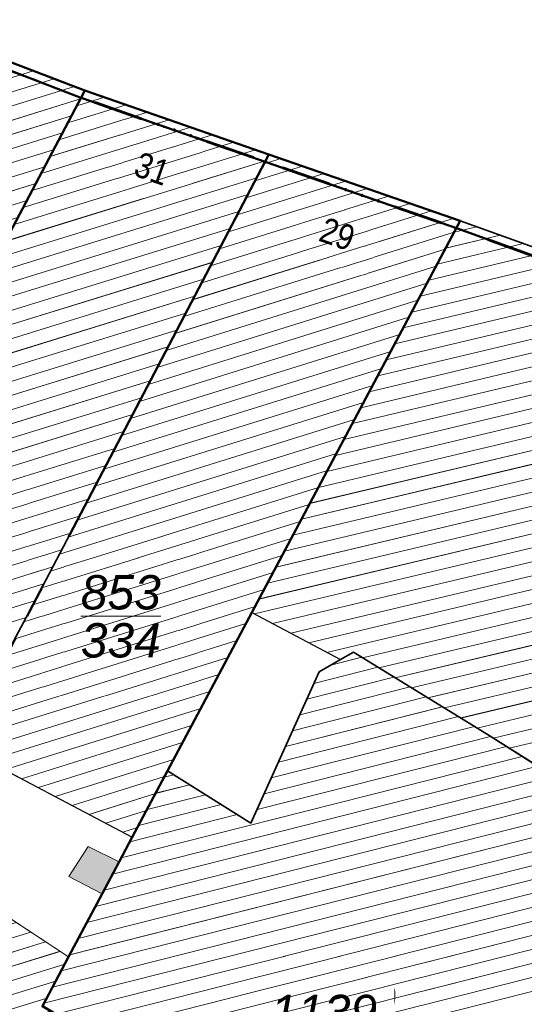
# Model space of a CAD drawing. Header units: millimetres. Extents: x 32365810 to 32368499, y 5620272 to 5622478.
# Tile 87 of 249: x 32366515 to 32366529, y 5620742 to 5620769. Entities that reach past the tile are written whole.
import ezdxf

# ---------------------------------------------------------------- set-up
doc = ezdxf.new("R2010")
doc.units = ezdxf.units.MM
for name, pattern in [('1600.1047', [0]), ('1600.1330', [0]), ('1600.2013', [0, 0]), ('1600.2028', [0]), ('1600.2505', [0])]:
    doc.linetypes.add(name, pattern=pattern)
doc.layers.get('0').update_dxf_attribs({"color": 1, "linetype": 'CONTINUOUS'})
doc.layers.add('_K_Flurstücke_Grenzpunkte', color=251, linetype='CONTINUOUS', lineweight=50)
for name, color, linetype in [('_K_Gebäude', 251, 'CONTINUOUS'), ('_K_Lagebezeichnungen', 251, 'CONTINUOUS'), ('_K_Siedlungsflächen - Bauwerke u. Einrichtungen', 251, 'CONTINUOUS'), ('Ebene 32', 7, 'CONTINUOUS')]:
    doc.layers.add(name, color=color, linetype=linetype)
for name, color, linetype, transparency in [('Flurstücke_Grenzpunkte', 11, 'CONTINUOUS', 0.75), ('Gebäude', 31, 'CONTINUOUS', 0.75), ('Lagebezeichnungen', 12, 'CONTINUOUS', 0.75), ('Siedlungsflächen - Bauwerke u. Einrichtungen', 51, 'CONTINUOUS', 0.75)]:
    doc.layers.add(name, color=color, linetype=linetype, transparency=transparency)
doc.styles.add('Flurstücksnummer - K 10 700', font='ariali.ttf')
doc.styles.add('Hausnummern NRW', font='arial.ttf', dxfattribs={"width": 0.85})

# ---------------------------------------------------------------- blocks, each defined once
blk = doc.blocks.new('O3540')
at = {"layer": 'Siedlungsflächen - Bauwerke u. Einrichtungen', "color": 253, "linetype": '1600.1330', "lineweight": 18, "true_color": 0x999999}
for p, q in [((32366016.612, 5622104.214), (32366016.075, 5622103.377)), ((32366017.469, 5622103.785), (32366016.612, 5622104.214)), ((32366016.995, 5622102.895), (32366017.469, 5622103.785)), ((32366016.075, 5622103.377), (32366016.995, 5622102.895))]:
    blk.add_line(p, q, dxfattribs=at)
blk = doc.blocks.new('Flurgrenze_ Begleitsignatur')
at = {"color": 0, "lineweight": -2}
for p, q in [((-0.29, 0), (-0.12, 0)), ((0.12, 0), (0.29, 0))]:
    blk.add_line(p, q, dxfattribs=at)
for p in [(-0.06, 0), (0, 0), (0.06, 0)]:
    blk.add_point(p, dxfattribs=at)
blk = doc.blocks.new('O225')
at = {"layer": 'Flurstücke_Grenzpunkte', "color": 251, "linetype": '1600.2013', "lineweight": 50, "true_color": 0x566563}
blk.add_line((32366021.543147, 5622123.161466), (32366026.841147, 5622121.320466), dxfattribs=at)
at = {"layer": 'Flurstücke_Grenzpunkte', "color": 251, "lineweight": 50, "true_color": 0x566563, "xscale": 5, "yscale": 5, "zscale": 5, "rotation": 340.838191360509}
blk.add_blockref('Flurgrenze_ Begleitsignatur', (32366024.192147, 5622122.240966), dxfattribs=at)
blk = doc.blocks.new('O319')
at = {"layer": 'Flurstücke_Grenzpunkte', "color": 251, "linetype": '1600.2013', "lineweight": 50, "true_color": 0x566563}
blk.add_line((32366016.446152, 5622124.932464), (32366021.543152, 5622123.161464), dxfattribs=at)
at = {"layer": 'Flurstücke_Grenzpunkte', "color": 251, "lineweight": 50, "true_color": 0x566563, "xscale": 5, "yscale": 5, "zscale": 5, "rotation": 340.83974201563}
blk.add_blockref('Flurgrenze_ Begleitsignatur', (32366018.994652, 5622124.046964), dxfattribs=at)
blk = doc.blocks.new('O321')
at = {"layer": 'Flurstücke_Grenzpunkte', "color": 251, "linetype": '1600.2013', "lineweight": 50, "true_color": 0x566563}
blk.add_line((32366026.838761, 5622121.32131), (32366032.880761, 5622119.14531), dxfattribs=at)
at = {"layer": 'Flurstücke_Grenzpunkte', "color": 251, "lineweight": 50, "true_color": 0x566563, "xscale": 5, "yscale": 5, "zscale": 5, "rotation": 340.193736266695}
blk.add_blockref('Flurgrenze_ Begleitsignatur', (32366029.859761, 5622120.23331), dxfattribs=at)
blk = doc.blocks.new('O371')
at = {"layer": 'Flurstücke_Grenzpunkte', "color": 251, "linetype": '1600.2013', "lineweight": 50, "true_color": 0x566563}
blk.add_line((32366011.302792, 5622126.894782), (32366016.439792, 5622124.934782), dxfattribs=at)
at = {"layer": 'Flurstücke_Grenzpunkte', "color": 251, "lineweight": 50, "true_color": 0x566563, "xscale": 5, "yscale": 5, "zscale": 5, "rotation": 339.115864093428}
blk.add_blockref('Flurgrenze_ Begleitsignatur', (32366013.871292, 5622125.914782), dxfattribs=at)
blk = doc.blocks.new('O824')
at = {"layer": 'Flurstücke_Grenzpunkte', "color": 7, "linetype": '1600.2028', "lineweight": 35}
for p, q in [((32366016.52, 5622125.145), (32366011.383, 5622127.105)), ((32366004.632, 5622102.612), (32366016.52, 5622125.145))]:
    blk.add_line(p, q, dxfattribs=at)
blk = doc.blocks.new('O840')
at = {"layer": 'Flurstücke_Grenzpunkte', "color": 7, "linetype": '1600.2028', "lineweight": 35}
for p, q in [((32366021.617, 5622123.374), (32366013.031, 5622107.002)), ((32366026.915, 5622121.533), (32366021.617, 5622123.374)), ((32366021.143, 5622110.689), (32366026.915, 5622121.533)), ((32366018.81, 5622106.305), (32366021.143, 5622110.689)), ((32366017.832, 5622104.467), (32366018.81, 5622106.305)), ((32366017.469, 5622103.785), (32366017.832, 5622104.467)), ((32366016.995, 5622102.895), (32366017.469, 5622103.785)), ((32366016.069, 5622101.156), (32366016.995, 5622102.895)), ((32366015.342, 5622099.788), (32366016.069, 5622101.156))]:
    blk.add_line(p, q, dxfattribs=at)
at = {"layer": 'Flurstücke_Grenzpunkte', "color": 7, "lineweight": 18, "insert": (32366017.514, 5622110.584), "char_height": 0.95, "attachment_point": 5, "line_spacing_factor": 0.69, "style": 'Flurstücksnummer - K 10 700', "bg_fill": 2}
blk.add_mtext('\\S853/334;', dxfattribs=at)
blk = doc.blocks.new('O1105')
at = {"layer": 'Flurstücke_Grenzpunkte', "color": 7, "linetype": '1600.2028', "lineweight": 35}
for p, q in [((32366021.143, 5622110.689), (32366026.915, 5622121.533)), ((32366032.957, 5622119.357), (32366026.915, 5622121.533)), ((32366018.81, 5622106.305), (32366021.143, 5622110.689)), ((32366023.006, 5622109.045), (32366023.596, 5622109.384)), ((32366023.596, 5622109.384), (32366023.955, 5622109.59)), ((32366023.955, 5622109.59), (32366027.644, 5622107.331)), ((32366021.118, 5622104.853), (32366023.006, 5622109.045)), ((32366027.644, 5622107.331), (32366036.555, 5622101.691)), ((32366018.81, 5622106.305), (32366021.118, 5622104.853))]:
    blk.add_line(p, q, dxfattribs=at)
blk = doc.blocks.new('O1150')
at = {"layer": 'Flurstücke_Grenzpunkte', "color": 7, "linetype": '1600.2028', "lineweight": 35}
for p, q in [((32366023.006, 5622109.045), (32366023.596, 5622109.384)), ((32366023.596, 5622109.384), (32366023.955, 5622109.59)), ((32366023.955, 5622109.59), (32366027.644, 5622107.331)), ((32366021.118, 5622104.853), (32366023.006, 5622109.045)), ((32366027.644, 5622107.331), (32366036.555, 5622101.691)), ((32366017.832, 5622104.467), (32366018.81, 5622106.305)), ((32366018.81, 5622106.305), (32366021.118, 5622104.853)), ((32366017.469, 5622103.785), (32366017.832, 5622104.467)), ((32366016.995, 5622102.895), (32366017.469, 5622103.785)), ((32366016.069, 5622101.156), (32366016.995, 5622102.895)), ((32366015.342, 5622099.788), (32366016.069, 5622101.156))]:
    blk.add_line(p, q, dxfattribs=at)
at = {"layer": 'Flurstücke_Grenzpunkte', "color": 7, "lineweight": 18, "insert": (32366023.138, 5622098.963), "char_height": 0.95, "attachment_point": 5, "line_spacing_factor": 0.69, "style": 'Flurstücksnummer - K 10 700', "bg_fill": 2}
blk.add_mtext('\\S1139/341;', dxfattribs=at)
blk = doc.blocks.new('O1767')
at = {"layer": 'Flurstücke_Grenzpunkte', "color": 7, "linetype": '1600.2028', "lineweight": 35}
for p, q in [((32366004.632, 5622102.612), (32366016.52, 5622125.145)), ((32366021.617, 5622123.374), (32366016.52, 5622125.145)), ((32366021.617, 5622123.374), (32366013.031, 5622107.002))]:
    blk.add_line(p, q, dxfattribs=at)
at = {"layer": 'Flurstücke_Grenzpunkte', "color": 7, "lineweight": 18, "insert": (32366012.775, 5622112.176), "char_height": 0.95, "attachment_point": 5, "line_spacing_factor": 0.69, "style": 'Flurstücksnummer - K 10 700', "bg_fill": 2}
blk.add_mtext('\\S852/331;', dxfattribs=at)
blk = doc.blocks.new('O1938')
at = {"layer": 'Flurstücke_Grenzpunkte', "color": 7, "linetype": '1600.2028', "lineweight": 35}
for p, q in [((32366016.52, 5622125.145), (32366011.383, 5622127.105)), ((32366021.617, 5622123.374), (32366016.52, 5622125.145)), ((32366026.915, 5622121.533), (32366021.617, 5622123.374)), ((32366032.957, 5622119.357), (32366026.915, 5622121.533))]:
    blk.add_line(p, q, dxfattribs=at)
blk = doc.blocks.new('O2021')
at = {"layer": 'Gebäude', "color": 7, "linetype": '1600.2505', "lineweight": 18}
for p, q in [((32366011.419, 5622104.198), (32366009.097, 5622100.157)), ((32366016.069, 5622101.156), (32366011.419, 5622104.198)), ((32366015.342, 5622099.788), (32366016.069, 5622101.156)), ((32366009.097, 5622100.157), (32366014.638, 5622097.232)), ((32366016.05, 5622099.373), (32366015.342, 5622099.788)), ((32366014.813, 5622097.127), (32366016.05, 5622099.373)), ((32366014.638, 5622097.232), (32366014.813, 5622097.127))]:
    blk.add_line(p, q, dxfattribs=at)
at = {"layer": 'Ebene 32', "color": 7, "lineweight": 18, "insert": (32366012.66, 5622100.455), "char_height": 0.7, "attachment_point": 8, "line_spacing_factor": 0.69, "style": 'Hausnummern NRW', "bg_fill": 2}
blk.add_mtext('(1)', dxfattribs=at)
blk = doc.blocks.new('O2323')
at = {"layer": 'Gebäude', "color": 7, "linetype": '1600.2505', "lineweight": 18}
for p, q in [((32366011.383, 5622127.105), (32366005.975, 5622116.505)), ((32366016.52, 5622125.145), (32366011.383, 5622127.105)), ((32366004.632, 5622102.612), (32366016.52, 5622125.145)), ((32366005.975, 5622116.505), (32366007.992, 5622115.475)), ((32366007.992, 5622115.475), (32366007.089, 5622113.442)), ((32366007.089, 5622113.442), (32366004.057, 5622106.605)), ((32366004.057, 5622106.605), (32366002.754, 5622103.667)), ((32366002.754, 5622103.667), (32366003.295, 5622103.363)), ((32366003.295, 5622103.363), (32366004.632, 5622102.612))]:
    blk.add_line(p, q, dxfattribs=at)
at = {"layer": 'Lagebezeichnungen', "color": 7, "lineweight": 18, "insert": (32366013.037, 5622124.554), "char_height": 0.7, "attachment_point": 8, "rotation": 339.189, "line_spacing_factor": 0.69, "style": 'Hausnummern NRW', "bg_fill": 2}
blk.add_mtext('33', dxfattribs=at)
blk = doc.blocks.new('O2594')
at = {"layer": 'Gebäude', "color": 7, "linetype": '1600.2505', "lineweight": 18}
for p, q in [((32366023.596, 5622109.384), (32366023.006, 5622109.045)), ((32366023.955, 5622109.59), (32366023.596, 5622109.384)), ((32366027.644, 5622107.331), (32366023.955, 5622109.59)), ((32366023.006, 5622109.045), (32366021.118, 5622104.853)), ((32366036.555, 5622101.691), (32366027.644, 5622107.331)), ((32366018.81, 5622106.305), (32366017.832, 5622104.467)), ((32366021.118, 5622104.853), (32366018.81, 5622106.305)), ((32366017.832, 5622104.467), (32366017.469, 5622103.785)), ((32366017.469, 5622103.785), (32366016.995, 5622102.895)), ((32366016.995, 5622102.895), (32366016.069, 5622101.156)), ((32366015.342, 5622099.788), (32366016.069, 5622101.156))]:
    blk.add_line(p, q, dxfattribs=at)
blk = doc.blocks.new('O2880')
at = {"layer": 'Gebäude', "color": 7, "linetype": '1600.2505', "lineweight": 18}
for p, q in [((32366026.915, 5622121.533), (32366021.143, 5622110.689)), ((32366032.957, 5622119.357), (32366026.915, 5622121.533)), ((32366021.143, 5622110.689), (32366023.596, 5622109.384)), ((32366023.955, 5622109.59), (32366023.596, 5622109.384)), ((32366027.644, 5622107.331), (32366023.955, 5622109.59)), ((32366036.555, 5622101.691), (32366027.644, 5622107.331))]:
    blk.add_line(p, q, dxfattribs=at)
blk = doc.blocks.new('O3156')
at = {"layer": 'Gebäude', "color": 7, "linetype": '1600.2505', "lineweight": 18}
for p, q in [((32366021.617, 5622123.374), (32366013.031, 5622107.002)), ((32366026.915, 5622121.533), (32366021.617, 5622123.374)), ((32366026.915, 5622121.533), (32366021.143, 5622110.689)), ((32366018.81, 5622106.305), (32366021.143, 5622110.689)), ((32366013.031, 5622107.002), (32366017.832, 5622104.467)), ((32366018.81, 5622106.305), (32366017.832, 5622104.467))]:
    blk.add_line(p, q, dxfattribs=at)
at = {"layer": 'Lagebezeichnungen', "color": 7, "lineweight": 18, "insert": (32366023.392, 5622120.832), "char_height": 0.7, "attachment_point": 8, "rotation": 340.531, "line_spacing_factor": 0.69, "style": 'Hausnummern NRW', "bg_fill": 2}
blk.add_mtext('29', dxfattribs=at)
blk = doc.blocks.new('O3198')
at = {"layer": 'Gebäude', "color": 7, "linetype": '1600.2505', "lineweight": 18}
for p, q in [((32366004.632, 5622102.612), (32366016.52, 5622125.145)), ((32366021.617, 5622123.374), (32366016.52, 5622125.145)), ((32366021.617, 5622123.374), (32366013.031, 5622107.002))]:
    blk.add_line(p, q, dxfattribs=at)
at = {"layer": 'Lagebezeichnungen', "color": 7, "lineweight": 18, "insert": (32366018.263, 5622122.641), "char_height": 0.7, "attachment_point": 8, "rotation": 340.531, "line_spacing_factor": 0.69, "style": 'Hausnummern NRW', "bg_fill": 2}
blk.add_mtext('31', dxfattribs=at)
blk = doc.blocks.new('*X1034')
at = {"color": 253, "linetype": '1600.1047', "lineweight": 18, "true_color": 0xb2b2b2}
for p, q in [((32366011.18762, 5622103.795327), (32366011.76283, 5622103.973068)), ((32366010.913399, 5622103.318097), (32366012.170322, 5622103.70649)), ((32366010.639177, 5622102.840867), (32366012.577814, 5622103.439911)), ((32366010.364956, 5622102.363637), (32366012.985307, 5622103.173332)), ((32366010.090735, 5622101.886407), (32366013.392799, 5622102.906754)), ((32366009.816514, 5622101.409177), (32366013.800291, 5622102.640175)), ((32366009.542292, 5622100.931947), (32366014.207783, 5622102.373596)), ((32366009.268071, 5622100.454717), (32366014.615275, 5622102.107017)), ((32366009.273415, 5622100.063873), (32366015.022767, 5622101.840439)), ((32366009.74241, 5622099.816299), (32366015.430259, 5622101.57386)), ((32366010.211405, 5622099.568725), (32366015.837752, 5622101.307281)), ((32366010.680399, 5622099.32115), (32366015.96106, 5622100.952889)), ((32366011.149394, 5622099.073576), (32366015.711493, 5622100.483277)), ((32366011.618388, 5622098.826002), (32366015.461926, 5622100.013665)), ((32366012.087383, 5622098.578427), (32366015.569766, 5622099.654493)), ((32366012.556378, 5622098.330853), (32366016.008229, 5622099.397485)), ((32366013.025372, 5622098.083279), (32366015.814314, 5622098.94507)), ((32366013.494367, 5622097.835705), (32366015.553811, 5622098.472078)), ((32366013.963361, 5622097.58813), (32366015.293308, 5622097.999087)), ((32366014.432356, 5622097.340556), (32366015.032805, 5622097.526096))]:
    blk.add_line(p, q, dxfattribs=at)
blk = doc.blocks.new('*X1134')
at = {"color": 253, "linetype": '1600.1047', "lineweight": 18, "true_color": 0xb2b2b2}
for p, q in [((32366011.689789, 5622126.987946), (32366011.254619, 5622126.853365)), ((32366012.82621, 5622126.55435), (32366010.779063, 5622125.921247)), ((32366012.257999, 5622126.771148), (32366011.016841, 5622126.387306)), ((32366013.39442, 5622126.337551), (32366010.541285, 5622125.455188)), ((32366013.962631, 5622126.120753), (32366010.303507, 5622124.989129)), ((32366014.530841, 5622125.903955), (32366010.065729, 5622124.52307)), ((32366015.667262, 5622125.470358), (32366009.590173, 5622123.590952)), ((32366015.099052, 5622125.687157), (32366009.827951, 5622124.057011)), ((32366016.235473, 5622125.25356), (32366009.352395, 5622123.124893)), ((32366016.396451, 5622124.910821), (32366009.114617, 5622122.658834)), ((32366016.148987, 5622124.441766), (32366008.876839, 5622122.192775)), ((32366015.901522, 5622123.972712), (32366008.639061, 5622121.726716)), ((32366015.654057, 5622123.503657), (32366008.401283, 5622121.260658)), ((32366015.406593, 5622123.034603), (32366008.163505, 5622120.794599)), ((32366015.159128, 5622122.565548), (32366007.925727, 5622120.32854)), ((32366014.911663, 5622122.096493), (32366007.687949, 5622119.862481)), ((32366014.664199, 5622121.627439), (32366007.450171, 5622119.396422)), ((32366014.416734, 5622121.158384), (32366007.212393, 5622118.930363)), ((32366014.169269, 5622120.689329), (32366006.974615, 5622118.464304)), ((32366013.921805, 5622120.220275), (32366006.736837, 5622117.998245)), ((32366013.67434, 5622119.75122), (32366006.499059, 5622117.532186)), ((32366013.426875, 5622119.282165), (32366006.261281, 5622117.066127)), ((32366013.179411, 5622118.813111), (32366006.023503, 5622116.600068)), ((32366012.931946, 5622118.344056), (32366006.35608, 5622116.310398)), ((32366012.684481, 5622117.875001), (32366006.834814, 5622116.065928)), ((32366012.437017, 5622117.405947), (32366007.313547, 5622115.821458)), ((32366012.189552, 5622116.936892), (32366007.792281, 5622115.576988)), ((32366011.942087, 5622116.467837), (32366007.874206, 5622115.209801)), ((32366011.694623, 5622115.998783), (32366007.672096, 5622114.754773)), ((32366011.447158, 5622115.529728), (32366007.469985, 5622114.299744)), ((32366011.199693, 5622115.060673), (32366007.267875, 5622113.844716)), ((32366010.952228, 5622114.591619), (32366007.065807, 5622113.389701)), ((32366010.704764, 5622114.122564), (32366006.864066, 5622112.934787)), ((32366010.457299, 5622113.65351), (32366006.662326, 5622112.479873)), ((32366010.209834, 5622113.184455), (32366006.460586, 5622112.024959)), ((32366009.96237, 5622112.7154), (32366006.258845, 5622111.570045)), ((32366009.714905, 5622112.246346), (32366006.057105, 5622111.115131)), ((32366009.46744, 5622111.777291), (32366005.855365, 5622110.660217)), ((32366009.219976, 5622111.308236), (32366005.653624, 5622110.205303)), ((32366008.972511, 5622110.839182), (32366005.451884, 5622109.750389)), ((32366008.725046, 5622110.370127), (32366005.250143, 5622109.295475)), ((32366008.477582, 5622109.901072), (32366005.048403, 5622108.840562)), ((32366008.230117, 5622109.432018), (32366004.846663, 5622108.385648)), ((32366007.982652, 5622108.962963), (32366004.644922, 5622107.930734)), ((32366007.735188, 5622108.493908), (32366004.443182, 5622107.47582)), ((32366007.487723, 5622108.024854), (32366004.241442, 5622107.020906)), ((32366007.240258, 5622107.555799), (32366004.0397, 5622106.565992)), ((32366006.992794, 5622107.086744), (32366003.837944, 5622106.111073)), ((32366006.745329, 5622106.61769), (32366003.636188, 5622105.656154)), ((32366006.497864, 5622106.148635), (32366003.434432, 5622105.201235)), ((32366006.2504, 5622105.67958), (32366003.232676, 5622104.746317)), ((32366006.002935, 5622105.210526), (32366003.03092, 5622104.291398)), ((32366005.75547, 5622104.741471), (32366002.829164, 5622103.836479)), ((32366005.508005, 5622104.272417), (32366003.036707, 5622103.508141)), ((32366005.260541, 5622103.803362), (32366003.487319, 5622103.254974)), ((32366005.013076, 5622103.334307), (32366003.937994, 5622103.001827)), ((32366004.765611, 5622102.865253), (32366004.38867, 5622102.748679))]:
    blk.add_line(p, q, dxfattribs=at)
blk = doc.blocks.new('*X1210')
at = {"color": 253, "linetype": '1600.1047', "lineweight": 18, "true_color": 0xb2b2b2}
for p, q in [((32366024.185214, 5622109.449026), (32366023.333782, 5622109.233336)), ((32366024.632079, 5622109.175383), (32366022.862866, 5622108.727194)), ((32366025.078944, 5622108.901741), (32366022.6662, 5622108.290528)), ((32366025.525809, 5622108.628098), (32366022.469533, 5622107.853861)), ((32366025.972674, 5622108.354455), (32366022.272866, 5622107.417195)), ((32366026.419539, 5622108.080812), (32366022.0762, 5622106.980528)), ((32366026.866404, 5622107.80717), (32366021.879533, 5622106.543862)), ((32366027.313269, 5622107.533527), (32366021.682866, 5622106.107195)), ((32366027.757439, 5622107.259202), (32366021.4862, 5622105.670529)), ((32366028.193935, 5622106.982932), (32366021.289533, 5622105.233862)), ((32366028.630431, 5622106.706663), (32366017.526936, 5622103.89385)), ((32366029.066927, 5622106.430393), (32366017.288817, 5622103.446682)), ((32366029.503423, 5622106.154124), (32366017.050657, 5622102.999504)), ((32366018.982122, 5622106.196715), (32366018.716589, 5622106.129449)), ((32366029.939919, 5622105.877854), (32366016.812535, 5622102.552336)), ((32366019.420502, 5622105.920923), (32366018.478679, 5622105.682334)), ((32366030.376415, 5622105.601585), (32366016.574424, 5622102.10517)), ((32366019.858882, 5622105.645131), (32366018.24077, 5622105.23522)), ((32366030.812911, 5622105.325315), (32366016.336312, 5622101.658005)), ((32366020.297263, 5622105.369339), (32366018.00286, 5622104.788105)), ((32366031.249407, 5622105.049046), (32366016.098201, 5622101.210839)), ((32366020.735643, 5622105.093547), (32366017.764927, 5622104.340985)), ((32366031.685903, 5622104.772776), (32366015.860569, 5622100.763795)), ((32366032.122399, 5622104.496507), (32366015.623004, 5622100.316768)), ((32366032.558895, 5622104.220237), (32366015.38544, 5622099.869741)), ((32366032.995391, 5622103.943968), (32366015.718552, 5622099.567281)), ((32366033.431887, 5622103.667698), (32366015.98049, 5622099.246791)), ((32366033.868383, 5622103.391429), (32366015.732886, 5622098.797221)), ((32366034.304879, 5622103.115159), (32366015.485282, 5622098.347651)), ((32366034.741375, 5622102.83889), (32366015.237678, 5622097.89808)), ((32366035.177871, 5622102.56262), (32366014.990074, 5622097.44851)), ((32366035.614367, 5622102.286351), (32366014.463355, 5622096.928232)), ((32366036.050863, 5622102.010081), (32366014.20303, 5622096.475439))]:
    blk.add_line(p, q, dxfattribs=at)
blk = doc.blocks.new('*X1294')
at = {"color": 253, "linetype": '1600.1047', "lineweight": 18, "true_color": 0xb2b2b2}
for p, q in [((32366027.375268, 5622121.367236), (32366026.747118, 5622121.217596)), ((32366028.019508, 5622121.135216), (32366026.512132, 5622120.776123)), ((32366028.663748, 5622120.903196), (32366026.277147, 5622120.334649)), ((32366029.307989, 5622120.671176), (32366026.042161, 5622119.893176)), ((32366029.952229, 5622120.439155), (32366025.807176, 5622119.451703)), ((32366031.240709, 5622119.975115), (32366025.337205, 5622118.568756)), ((32366030.596469, 5622120.207135), (32366025.57219, 5622119.01023)), ((32366031.884949, 5622119.743094), (32366025.102219, 5622118.127283)), ((32366032.529189, 5622119.511074), (32366024.867233, 5622117.68581)), ((32366033.17314, 5622119.278985), (32366024.632248, 5622117.244337)), ((32366033.813803, 5622119.046113), (32366024.397262, 5622116.802864)), ((32366034.336851, 5622118.785221), (32366024.162277, 5622116.36139)), ((32366034.859898, 5622118.52433), (32366023.927291, 5622115.919917)), ((32366035.382946, 5622118.263439), (32366023.692306, 5622115.478444)), ((32366035.905994, 5622118.002547), (32366023.45732, 5622115.036971)), ((32366036.429041, 5622117.741656), (32366023.222334, 5622114.595497)), ((32366036.952089, 5622117.480765), (32366022.987349, 5622114.154024)), ((32366037.405122, 5622117.203194), (32366022.752363, 5622113.712551)), ((32366037.827875, 5622116.91841), (32366022.517378, 5622113.271078)), ((32366038.250629, 5622116.633627), (32366022.282392, 5622112.829605)), ((32366038.673382, 5622116.348843), (32366022.047407, 5622112.388131)), ((32366039.096136, 5622116.064059), (32366021.812421, 5622111.946658)), ((32366039.518889, 5622115.779275), (32366021.577436, 5622111.505185)), ((32366039.941643, 5622115.494492), (32366021.34245, 5622111.063712)), ((32366040.364396, 5622115.209708), (32366021.218687, 5622110.648734)), ((32366040.78715, 5622114.924924), (32366021.719182, 5622110.38247)), ((32366041.209904, 5622114.64014), (32366022.219676, 5622110.116206)), ((32366041.632657, 5622114.355356), (32366022.720171, 5622109.849942)), ((32366042.055411, 5622114.070573), (32366023.220666, 5622109.583679)), ((32366042.478164, 5622113.785789), (32366024.209976, 5622109.433862)), ((32366042.900918, 5622113.501005), (32366024.663186, 5622109.156334)), ((32366043.323671, 5622113.216221), (32366025.116397, 5622108.878806)), ((32366043.425681, 5622112.855028), (32366025.569607, 5622108.601278)), ((32366043.145024, 5622112.402675), (32366026.022817, 5622108.323749)), ((32366042.867133, 5622111.950981), (32366026.476027, 5622108.046221)), ((32366042.589242, 5622111.499287), (32366026.929237, 5622107.768693)), ((32366042.311351, 5622111.047592), (32366027.382447, 5622107.491165)), ((32366042.03346, 5622110.595898), (32366027.831133, 5622107.212558)), ((32366041.75557, 5622110.144204), (32366028.273645, 5622106.932482))]:
    blk.add_line(p, q, dxfattribs=at)
blk = doc.blocks.new('*X1377')
at = {"color": 253, "linetype": '1600.1047', "lineweight": 18, "true_color": 0xb2b2b2}
for p, q in [((32366021.952075, 5622123.257565), (32366021.478451, 5622123.10981)), ((32366022.547754, 5622123.050573), (32366021.232144, 5622122.640147)), ((32366023.143434, 5622122.84358), (32366020.985837, 5622122.170483)), ((32366024.334794, 5622122.429595), (32366020.493224, 5622121.231155)), ((32366023.739114, 5622122.636587), (32366020.73953, 5622121.700819)), ((32366024.930473, 5622122.222602), (32366020.246917, 5622120.761492)), ((32366025.526153, 5622122.01561), (32366020.00061, 5622120.291828)), ((32366026.717512, 5622121.601625), (32366019.507997, 5622119.3525)), ((32366026.121833, 5622121.808617), (32366019.754304, 5622119.822164)), ((32366026.747399, 5622121.218124), (32366019.26169, 5622118.882837)), ((32366026.496675, 5622120.747082), (32366019.015384, 5622118.413173)), ((32366026.245951, 5622120.27604), (32366018.769077, 5622117.943509)), ((32366025.995226, 5622119.804998), (32366018.52277, 5622117.473845)), ((32366025.744502, 5622119.333956), (32366018.276464, 5622117.004181)), ((32366025.493778, 5622118.862915), (32366018.030157, 5622116.534518)), ((32366025.243054, 5622118.391873), (32366017.78385, 5622116.064854)), ((32366024.992329, 5622117.920831), (32366017.537544, 5622115.59519)), ((32366024.741605, 5622117.449789), (32366017.291237, 5622115.125526)), ((32366024.490881, 5622116.978747), (32366017.04493, 5622114.655863)), ((32366024.240157, 5622116.507705), (32366016.798624, 5622114.186199)), ((32366023.989432, 5622116.036663), (32366016.552317, 5622113.716535)), ((32366023.738708, 5622115.565621), (32366016.30601, 5622113.246871)), ((32366023.487984, 5622115.094579), (32366016.059703, 5622112.777208)), ((32366023.23726, 5622114.623538), (32366015.813397, 5622112.307544)), ((32366022.986535, 5622114.152496), (32366015.56709, 5622111.83788)), ((32366022.735811, 5622113.681454), (32366015.320783, 5622111.368216)), ((32366022.485087, 5622113.210412), (32366015.074477, 5622110.898553)), ((32366022.234363, 5622112.73937), (32366014.82817, 5622110.428889)), ((32366021.983638, 5622112.268328), (32366014.581863, 5622109.959225)), ((32366021.732914, 5622111.797286), (32366014.335557, 5622109.489561)), ((32366021.48219, 5622111.326244), (32366014.08925, 5622109.019898)), ((32366021.231466, 5622110.855202), (32366013.842943, 5622108.550234)), ((32366020.980783, 5622110.384173), (32366013.596637, 5622108.08057)), ((32366020.730123, 5622109.913152), (32366013.35033, 5622107.610906)), ((32366020.479462, 5622109.44213), (32366013.104023, 5622107.141242)), ((32366020.228802, 5622108.971108), (32366013.360011, 5622106.828277)), ((32366019.978142, 5622108.500086), (32366013.827669, 5622106.581347)), ((32366019.727482, 5622108.029064), (32366014.295328, 5622106.334416)), ((32366019.476822, 5622107.558042), (32366014.762986, 5622106.087485)), ((32366019.226162, 5622107.08702), (32366015.230645, 5622105.840554)), ((32366018.975502, 5622106.615998), (32366015.698304, 5622105.593624)), ((32366018.724853, 5622106.14498), (32366016.165962, 5622105.346693)), ((32366018.474228, 5622105.673969), (32366016.633621, 5622105.099762)), ((32366018.223603, 5622105.202958), (32366017.10128, 5622104.852831)), ((32366017.972978, 5622104.731947), (32366017.568938, 5622104.6059))]:
    blk.add_line(p, q, dxfattribs=at)
blk = doc.blocks.new('*X1389')
at = {"color": 253, "linetype": '1600.1047', "lineweight": 18, "true_color": 0xb2b2b2}
for p, q in [((32366017.061357, 5622124.9569), (32366016.295864, 5622124.720163)), ((32366017.65906, 5622124.749223), (32366016.048399, 5622124.251109)), ((32366018.854466, 5622124.333868), (32366015.55347, 5622123.312999)), ((32366018.256763, 5622124.541546), (32366015.800934, 5622123.782054)), ((32366019.452168, 5622124.126191), (32366015.306005, 5622122.843945)), ((32366020.049871, 5622123.918513), (32366015.05854, 5622122.37489)), ((32366020.647574, 5622123.710836), (32366014.811076, 5622121.905835)), ((32366021.245277, 5622123.503159), (32366014.563611, 5622121.436781)), ((32366021.524105, 5622123.196866), (32366014.316146, 5622120.967726)), ((32366021.278404, 5622122.728357), (32366014.068682, 5622120.498671)), ((32366021.032703, 5622122.259847), (32366013.821217, 5622120.029617)), ((32366020.787001, 5622121.791338), (32366013.573752, 5622119.560562)), ((32366020.5413, 5622121.322829), (32366013.326288, 5622119.091507)), ((32366020.295599, 5622120.854319), (32366013.078823, 5622118.622453)), ((32366020.049898, 5622120.38581), (32366012.831358, 5622118.153398)), ((32366019.804197, 5622119.917301), (32366012.583894, 5622117.684344)), ((32366019.558495, 5622119.448792), (32366012.336429, 5622117.215289)), ((32366019.312794, 5622118.980282), (32366012.088964, 5622116.746234)), ((32366019.067093, 5622118.511773), (32366011.8415, 5622116.27718)), ((32366018.821392, 5622118.043264), (32366011.594035, 5622115.808125)), ((32366018.57569, 5622117.574754), (32366011.34657, 5622115.33907)), ((32366018.329989, 5622117.106245), (32366011.099106, 5622114.870016)), ((32366018.084288, 5622116.637736), (32366010.851641, 5622114.400961)), ((32366017.838587, 5622116.169227), (32366010.604176, 5622113.931906)), ((32366017.592885, 5622115.700717), (32366010.356711, 5622113.462852)), ((32366017.347184, 5622115.232208), (32366010.109247, 5622112.993797)), ((32366017.101483, 5622114.763699), (32366009.861782, 5622112.524742)), ((32366016.855782, 5622114.295189), (32366009.614317, 5622112.055688)), ((32366016.61008, 5622113.82668), (32366009.366853, 5622111.586633)), ((32366016.364379, 5622113.358171), (32366009.119388, 5622111.117578)), ((32366016.118678, 5622112.889662), (32366008.871923, 5622110.648524)), ((32366015.872977, 5622112.421152), (32366008.624459, 5622110.179469)), ((32366015.627275, 5622111.952643), (32366008.376994, 5622109.710414)), ((32366015.381574, 5622111.484134), (32366008.129529, 5622109.24136)), ((32366015.135873, 5622111.015624), (32366007.882065, 5622108.772305)), ((32366014.890172, 5622110.547115), (32366007.6346, 5622108.303251))]:
    blk.add_line(p, q, dxfattribs=at)

msp = doc.modelspace()

# ---------------------------------------------------------------- hatches: boundary and pattern name
at = {"layer": '_K_Siedlungsflächen - Bauwerke u. Einrichtungen'}
msp.add_hatch(color=256, dxfattribs=at).paths.add_polyline_path([(32366516.82, 5620745.149), (32366515.9, 5620745.631), (32366516.437, 5620746.468), (32366517.294, 5620746.039)], flags=0)
at = {"layer": 'Siedlungsflächen - Bauwerke u. Einrichtungen', "true_color": 0xffffff}
msp.add_hatch(color=7, dxfattribs=at).paths.add_polyline_path([(32366516.82, 5620745.149), (32366515.9, 5620745.631), (32366516.437, 5620746.468), (32366517.294, 5620746.039)], flags=0)

# ---------------------------------------------------------------- linework, layer by layer
at = {"layer": '_K_Flurstücke_Grenzpunkte', "linetype": '1600.2028', "lineweight": 35}
for p, q in [((32366516.345, 5620767.399), (32366511.208, 5620769.359)), ((32366521.442, 5620765.628), (32366516.345, 5620767.399)), ((32366526.74, 5620763.787), (32366521.442, 5620765.628)), ((32366520.968, 5620752.943), (32366526.74, 5620763.787)), ((32366532.782, 5620761.611), (32366526.74, 5620763.787)), ((32366532.782, 5620761.611), (32366526.74, 5620763.787)), ((32366518.635, 5620748.559), (32366520.968, 5620752.943)), ((32366523.421, 5620751.638), (32366523.78, 5620751.844)), ((32366523.421, 5620751.638), (32366523.78, 5620751.844)), ((32366523.78, 5620751.844), (32366527.469, 5620749.585)), ((32366523.78, 5620751.844), (32366527.469, 5620749.585)), ((32366522.831, 5620751.299), (32366523.421, 5620751.638)), ((32366522.831, 5620751.299), (32366523.421, 5620751.638)), ((32366520.943, 5620747.107), (32366522.831, 5620751.299)), ((32366520.943, 5620747.107), (32366522.831, 5620751.299)), ((32366527.469, 5620749.585), (32366536.38, 5620743.945)), ((32366527.469, 5620749.585), (32366536.38, 5620743.945)), ((32366517.657, 5620746.721), (32366518.635, 5620748.559)), ((32366518.635, 5620748.559), (32366520.943, 5620747.107)), ((32366518.635, 5620748.559), (32366520.943, 5620747.107)), ((32366517.294, 5620746.039), (32366517.657, 5620746.721)), ((32366516.82, 5620745.149), (32366517.294, 5620746.039)), ((32366515.894, 5620743.41), (32366516.82, 5620745.149)), ((32366515.167, 5620742.042), (32366515.894, 5620743.41))]:
    msp.add_line(p, q, dxfattribs=at)
at = {"layer": '_K_Flurstücke_Grenzpunkte', "linetype": '1600.2028'}
for points in [[(32366503.391, 5620753.686), (32366502.751, 5620752.177), (32366501.892, 5620750.151), (32366500.515, 5620746.903), (32366502.41, 5620746.016), (32366502.579, 5620745.921), (32366503.12, 5620745.617), (32366504.457, 5620744.866), (32366516.345, 5620767.399), (32366511.208, 5620769.359), (32366505.8, 5620758.759), (32366504.79, 5620756.779), (32366503.252, 5620753.764)], [(32366508.922, 5620742.411), (32366514.463, 5620739.486), (32366514.638, 5620739.381), (32366515.875, 5620741.627), (32366515.167, 5620742.042), (32366515.894, 5620743.41), (32366516.82, 5620745.149), (32366517.294, 5620746.039), (32366517.657, 5620746.721), (32366518.635, 5620748.559), (32366520.968, 5620752.943), (32366526.74, 5620763.787), (32366521.442, 5620765.628), (32366512.856, 5620749.256), (32366511.244, 5620746.452)]]:
    msp.add_lwpolyline(points, close=True, dxfattribs=at)
at = {"layer": '_K_Gebäude', "linetype": '1600.2505', "lineweight": -2}
for p, q in [((32366516.345, 5620767.399), (32366511.208, 5620769.359)), ((32366504.457, 5620744.866), (32366516.345, 5620767.399)), ((32366504.457, 5620744.866), (32366516.345, 5620767.399))]:
    msp.add_line(p, q, dxfattribs=at)
at = {"layer": '_K_Gebäude', "linetype": '1600.1047', "lineweight": 18}
for p, q in [((32366514.924, 5620767.941), (32366509.653, 5620766.311)), ((32366515.493, 5620767.724), (32366509.416, 5620765.845)), ((32366516.061, 5620767.507), (32366509.178, 5620765.379)), ((32366516.222, 5620767.164), (32366508.94, 5620764.912)), ((32366516.887, 5620767.211), (32366516.121, 5620766.974)), ((32366517.484, 5620767.003), (32366515.874, 5620766.505)), ((32366515.974, 5620766.695), (32366508.702, 5620764.446)), ((32366518.68, 5620766.588), (32366515.379, 5620765.567)), ((32366518.082, 5620766.795), (32366515.626, 5620766.036)), ((32366519.278, 5620766.38), (32366515.131, 5620765.098)), ((32366515.727, 5620766.226), (32366508.464, 5620763.98)), ((32366519.875, 5620766.172), (32366514.884, 5620764.629)), ((32366515.479, 5620765.757), (32366508.227, 5620763.514)), ((32366521.071, 5620765.757), (32366514.389, 5620763.69)), ((32366520.473, 5620765.964), (32366514.637, 5620764.159)), ((32366521.778, 5620765.511), (32366521.304, 5620765.363)), ((32366515.232, 5620765.288), (32366507.989, 5620763.048)), ((32366521.35, 5620765.451), (32366514.142, 5620763.221)), ((32366522.373, 5620765.304), (32366521.058, 5620764.894)), ((32366521.104, 5620764.982), (32366513.894, 5620762.752)), ((32366522.969, 5620765.097), (32366520.811, 5620764.424)), ((32366514.985, 5620764.819), (32366507.751, 5620762.582)), ((32366524.16, 5620764.683), (32366520.319, 5620763.485)), ((32366523.565, 5620764.89), (32366520.565, 5620763.954)), ((32366520.858, 5620764.514), (32366513.647, 5620762.283)), ((32366524.756, 5620764.476), (32366520.072, 5620763.015)), ((32366514.737, 5620764.35), (32366507.513, 5620762.116)), ((32366525.352, 5620764.269), (32366519.826, 5620762.545)), ((32366520.612, 5620764.045), (32366513.399, 5620761.814)), ((32366526.543, 5620763.855), (32366519.333, 5620761.606)), ((32366525.947, 5620764.062), (32366519.58, 5620762.076)), ((32366520.367, 5620763.576), (32366513.152, 5620761.345)), ((32366527.201, 5620763.621), (32366526.573, 5620763.471)), ((32366526.573, 5620763.472), (32366519.087, 5620761.136)), ((32366527.845, 5620763.389), (32366526.338, 5620763.03)), ((32366520.121, 5620763.108), (32366512.904, 5620760.876)), ((32366528.489, 5620763.157), (32366526.103, 5620762.588)), ((32366526.322, 5620763.001), (32366518.841, 5620760.667)), ((32366529.133, 5620762.925), (32366525.868, 5620762.147)), ((32366519.875, 5620762.639), (32366512.657, 5620760.407)), ((32366526.071, 5620762.53), (32366518.595, 5620760.197)), ((32366529.778, 5620762.693), (32366525.633, 5620761.705)), ((32366531.066, 5620762.229), (32366525.163, 5620760.822)), ((32366530.422, 5620762.461), (32366525.398, 5620761.264)), ((32366519.63, 5620762.171), (32366512.409, 5620759.938)), ((32366525.821, 5620762.059), (32366518.348, 5620759.728)), ((32366531.71, 5620761.997), (32366524.928, 5620760.381)), ((32366519.384, 5620761.702), (32366512.162, 5620759.469)), ((32366532.355, 5620761.765), (32366524.693, 5620759.939)), ((32366525.57, 5620761.588), (32366518.102, 5620759.258)), ((32366532.999, 5620761.533), (32366524.458, 5620759.498)), ((32366519.138, 5620761.234), (32366511.914, 5620759)), ((32366525.319, 5620761.117), (32366517.856, 5620758.788)), ((32366533.639, 5620761.3), (32366524.223, 5620759.057)), ((32366534.162, 5620761.039), (32366523.988, 5620758.615)), ((32366518.893, 5620760.765), (32366511.667, 5620758.531)), ((32366525.068, 5620760.646), (32366517.609, 5620758.319)), ((32366534.685, 5620760.778), (32366523.753, 5620758.174)), ((32366518.647, 5620760.297), (32366511.419, 5620758.062)), ((32366535.208, 5620760.517), (32366523.518, 5620757.732)), ((32366524.818, 5620760.174), (32366517.363, 5620757.849)), ((32366535.731, 5620760.256), (32366523.283, 5620757.291)), ((32366518.401, 5620759.828), (32366511.172, 5620757.593)), ((32366536.254, 5620759.995), (32366523.048, 5620756.849)), ((32366524.567, 5620759.703), (32366517.117, 5620757.379)), ((32366536.778, 5620759.734), (32366522.813, 5620756.408)), ((32366518.155, 5620759.36), (32366510.925, 5620757.124)), ((32366524.316, 5620759.232), (32366516.87, 5620756.91)), ((32366537.231, 5620759.457), (32366522.578, 5620755.966)), ((32366537.653, 5620759.172), (32366522.343, 5620755.525)), ((32366517.91, 5620758.891), (32366510.677, 5620756.655)), ((32366524.066, 5620758.761), (32366516.624, 5620756.44)), ((32366538.076, 5620758.887), (32366522.108, 5620755.083)), ((32366517.664, 5620758.423), (32366510.43, 5620756.186)), ((32366538.499, 5620758.603), (32366521.873, 5620754.642)), ((32366523.815, 5620758.29), (32366516.378, 5620755.97)), ((32366538.922, 5620758.318), (32366521.638, 5620754.2)), ((32366517.418, 5620757.954), (32366510.182, 5620755.717)), ((32366539.344, 5620758.033), (32366521.403, 5620753.759)), ((32366523.564, 5620757.819), (32366516.131, 5620755.501)), ((32366539.767, 5620757.748), (32366521.168, 5620753.317)), ((32366517.173, 5620757.486), (32366509.935, 5620755.247)), ((32366523.313, 5620757.348), (32366515.885, 5620755.031)), ((32366540.19, 5620757.463), (32366521.044, 5620752.902)), ((32366516.927, 5620757.017), (32366509.687, 5620754.778)), ((32366540.613, 5620757.179), (32366521.545, 5620752.636)), ((32366523.063, 5620756.877), (32366515.639, 5620754.561)), ((32366541.035, 5620756.894), (32366522.045, 5620752.37)), ((32366516.681, 5620756.549), (32366509.44, 5620754.309)), ((32366541.458, 5620756.609), (32366522.546, 5620752.104)), ((32366522.812, 5620756.406), (32366515.393, 5620754.092)), ((32366541.881, 5620756.324), (32366523.046, 5620751.837)), ((32366516.436, 5620756.08), (32366509.192, 5620753.84)), ((32366522.561, 5620755.935), (32366515.146, 5620753.622)), ((32366542.304, 5620756.039), (32366524.035, 5620751.688)), ((32366542.726, 5620755.755), (32366524.489, 5620751.41)), ((32366516.19, 5620755.612), (32366508.945, 5620753.371)), ((32366522.311, 5620755.464), (32366514.9, 5620753.152)), ((32366543.149, 5620755.47), (32366524.942, 5620751.132)), ((32366515.944, 5620755.143), (32366508.697, 5620752.902)), ((32366543.251, 5620755.109), (32366525.395, 5620750.855)), ((32366522.06, 5620754.993), (32366514.654, 5620752.683)), ((32366515.698, 5620754.675), (32366508.45, 5620752.433)), ((32366542.97, 5620754.656), (32366525.848, 5620750.577)), ((32366521.809, 5620754.522), (32366514.407, 5620752.213)), ((32366515.453, 5620754.206), (32366508.202, 5620751.964)), ((32366521.558, 5620754.051), (32366514.161, 5620751.743)), ((32366542.693, 5620754.205), (32366526.301, 5620750.3)), ((32366542.415, 5620753.753), (32366526.755, 5620750.022)), ((32366515.207, 5620753.738), (32366507.955, 5620751.495)), ((32366521.308, 5620753.58), (32366513.915, 5620751.274)), ((32366514.961, 5620753.269), (32366507.707, 5620751.026)), ((32366542.137, 5620753.301), (32366527.208, 5620749.745)), ((32366521.057, 5620753.109), (32366513.668, 5620750.804)), ((32366514.716, 5620752.801), (32366507.46, 5620750.557)), ((32366541.859, 5620752.85), (32366527.657, 5620749.466)), ((32366520.806, 5620752.638), (32366513.422, 5620750.334)), ((32366541.581, 5620752.398), (32366528.099, 5620749.186)), ((32366520.556, 5620752.167), (32366513.176, 5620749.865)), ((32366520.305, 5620751.696), (32366512.929, 5620749.395)), ((32366524.011, 5620751.703), (32366523.159, 5620751.487)), ((32366524.458, 5620751.429), (32366522.688, 5620750.981)), ((32366520.054, 5620751.225), (32366513.185, 5620749.082)), ((32366524.904, 5620751.155), (32366522.492, 5620750.544)), ((32366519.804, 5620750.754), (32366513.653, 5620748.835)), ((32366525.351, 5620750.882), (32366522.295, 5620750.108)), ((32366525.798, 5620750.608), (32366522.098, 5620749.671)), ((32366519.553, 5620750.283), (32366514.121, 5620748.588)), ((32366526.245, 5620750.334), (32366521.902, 5620749.234)), ((32366526.692, 5620750.061), (32366521.705, 5620748.798)), ((32366519.302, 5620749.812), (32366514.588, 5620748.341)), ((32366527.139, 5620749.787), (32366521.508, 5620748.361)), ((32366527.583, 5620749.513), (32366521.312, 5620747.924)), ((32366519.052, 5620749.341), (32366515.056, 5620748.094)), ((32366528.019, 5620749.237), (32366521.115, 5620747.488)), ((32366518.801, 5620748.87), (32366515.524, 5620747.847)), ((32366528.456, 5620748.96), (32366517.352, 5620746.148)), ((32366528.892, 5620748.684), (32366517.114, 5620745.7)), ((32366518.55, 5620748.399), (32366515.991, 5620747.6)), ((32366529.329, 5620748.408), (32366516.876, 5620745.253)), ((32366518.808, 5620748.45), (32366518.542, 5620748.383)), ((32366529.765, 5620748.132), (32366516.638, 5620744.806)), ((32366519.246, 5620748.175), (32366518.304, 5620747.936)), ((32366530.202, 5620747.855), (32366516.4, 5620744.359)), ((32366518.3, 5620747.928), (32366516.459, 5620747.353)), ((32366519.684, 5620747.899), (32366518.066, 5620747.489)), ((32366530.638, 5620747.579), (32366516.162, 5620743.912)), ((32366520.123, 5620747.623), (32366517.828, 5620747.042)), ((32366531.075, 5620747.303), (32366515.924, 5620743.464)), ((32366518.049, 5620747.457), (32366516.927, 5620747.106)), ((32366520.561, 5620747.347), (32366517.59, 5620746.595)), ((32366531.511, 5620747.026), (32366515.686, 5620743.017)), ((32366517.798, 5620746.986), (32366517.394, 5620746.86)), ((32366531.948, 5620746.75), (32366515.448, 5620742.57)), ((32366532.384, 5620746.474), (32366515.211, 5620742.123)), ((32366532.821, 5620746.198), (32366515.544, 5620741.821)), ((32366533.257, 5620745.921), (32366515.806, 5620741.5)), ((32366533.694, 5620745.645), (32366515.558, 5620741.051)), ((32366534.13, 5620745.369), (32366515.311, 5620740.601)), ((32366534.567, 5620745.093), (32366515.063, 5620740.152)), ((32366535.003, 5620744.816), (32366514.816, 5620739.702)), ((32366535.44, 5620744.54), (32366514.289, 5620739.182)), ((32366535.876, 5620744.264), (32366514.028, 5620738.729)), ((32366509.099, 5620742.318), (32366514.848, 5620744.094)), ((32366509.568, 5620742.07), (32366515.256, 5620743.828)), ((32366510.037, 5620741.822), (32366515.663, 5620743.561)), ((32366510.506, 5620741.575), (32366515.786, 5620743.207)), ((32366510.975, 5620741.327), (32366515.537, 5620742.737)), ((32366511.444, 5620741.08), (32366515.287, 5620742.267))]:
    msp.add_line(p, q, dxfattribs=at)
at = {"layer": '_K_Gebäude', "linetype": '1600.2505', "lineweight": -2}
msp.add_lwpolyline([(32366515.167, 5620742.042), (32366515.894, 5620743.41), (32366516.82, 5620745.149), (32366517.294, 5620746.039), (32366517.657, 5620746.721), (32366518.635, 5620748.559), (32366520.943, 5620747.107), (32366522.831, 5620751.299), (32366523.421, 5620751.638), (32366523.78, 5620751.844), (32366527.469, 5620749.585), (32366536.38, 5620743.945), (32366525.797, 5620726.181), (32366523.327, 5620725.412), (32366516.875, 5620728.824), (32366510.296, 5620731.811), (32366510.101, 5620731.899), (32366514.463, 5620739.486), (32366514.638, 5620739.381), (32366515.875, 5620741.627)], close=True, dxfattribs=at)
at = {"layer": '_K_Gebäude', "linetype": '1600.2505', "lineweight": 18}
msp.add_lwpolyline([(32366508.922, 5620742.411), (32366514.463, 5620739.486), (32366514.638, 5620739.381), (32366515.875, 5620741.627), (32366515.167, 5620742.042), (32366515.894, 5620743.41), (32366511.244, 5620746.452)], close=True, dxfattribs=at)

# ---------------------------------------------------------------- block references
at = {"layer": '_K_Flurstücke_Grenzpunkte', "color": 251, "lineweight": 60, "true_color": 0x566563}
for p, xscale, yscale, zscale, rotation in [((32366518.82, 5620766.301), 8, 8, 8, 340.83974193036), ((32366524.018, 5620764.495), 7.999999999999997, 7.999999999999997, 7.999999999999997, 340.838191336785), ((32366529.685, 5620762.487), 8, 8, 8, 340.1937364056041)]:
    msp.add_blockref('Flurgrenze_ Begleitsignatur', p, dxfattribs=dict(at, xscale=xscale, yscale=yscale, zscale=zscale, rotation=rotation))
at = {"layer": '_K_Siedlungsflächen - Bauwerke u. Einrichtungen'}
msp.add_blockref('O3540', (499.825, -1357.746), dxfattribs=at)
at = {"layer": 'Flurstücke_Grenzpunkte', "color": 7, "true_color": 0xffffff}
for name in ['O371', 'O321']:
    msp.add_blockref(name, (499.825, -1357.746), dxfattribs=at)

# ---------------------------------------------------------------- next in the draw order: texts
at = {"layer": '_K_Lagebezeichnungen', "lineweight": 18, "char_height": 1, "attachment_point": 8, "rotation": 340.531, "line_spacing_factor": 0.69, "style": 'Hausnummern NRW', "bg_fill": 2}
for s, insert in [('31', (32366518.088, 5620764.895)), ('29', (32366523.217, 5620763.086))]:
    msp.add_mtext(s, dxfattribs=dict(at, insert=insert))

# ---------------------------------------------------------------- next in the draw order: linework, layer by layer
at = {"layer": '_K_Flurstücke_Grenzpunkte', "linetype": '1600.2028'}
msp.add_lwpolyline([(32366516.345, 5620767.399), (32366521.442, 5620765.628), (32366512.856, 5620749.256), (32366511.244, 5620746.452), (32366508.922, 5620742.411), (32366508.468, 5620742.65), (32366504.467, 5620734.551), (32366503.65, 5620734.991), (32366507.406, 5620743.211), (32366505.118, 5620744.495), (32366504.457, 5620744.866)], close=True, dxfattribs=at)
at = {"layer": '_K_Gebäude', "linetype": '1600.2505', "lineweight": -2}
for p, q in [((32366516.345, 5620767.399), (32366521.442, 5620765.628)), ((32366521.442, 5620765.628), (32366512.856, 5620749.256))]:
    msp.add_line(p, q, dxfattribs=at)
for points in [[(32366512.856, 5620749.256), (32366517.657, 5620746.721), (32366518.635, 5620748.559), (32366520.968, 5620752.943), (32366526.74, 5620763.787), (32366521.442, 5620765.628)], [(32366520.968, 5620752.943), (32366523.421, 5620751.638), (32366523.78, 5620751.844), (32366527.469, 5620749.585), (32366536.38, 5620743.945), (32366543.228, 5620755.076), (32366543.388, 5620755.309), (32366536.935, 5620759.656), (32366533.627, 5620761.306), (32366532.782, 5620761.611), (32366526.74, 5620763.787)]]:
    msp.add_lwpolyline(points, close=True, dxfattribs=at)

# ---------------------------------------------------------------- next in the draw order: block references
at = {"layer": 'Flurstücke_Grenzpunkte', "color": 7, "true_color": 0xffffff}
for name in ['O319', 'O225']:
    msp.add_blockref(name, (499.825, -1357.746), dxfattribs=at)

# ---------------------------------------------------------------- next in the draw order: texts
at = {"layer": '_K_Flurstücke_Grenzpunkte', "lineweight": 18, "char_height": 1.3, "attachment_point": 5, "line_spacing_factor": 0.69, "style": 'Flurstücksnummer - K 10 700', "bg_fill": 2}
for s, insert in [('\\S852/331;', (32366512.6, 5620754.43)), ('\\S1139/341;', (32366522.963, 5620741.217))]:
    msp.add_mtext(s, dxfattribs=dict(at, insert=insert))

# ---------------------------------------------------------------- next in the draw order: texts
at = {"layer": '_K_Flurstücke_Grenzpunkte', "lineweight": 18, "insert": (32366517.339, 5620752.838), "char_height": 1.3, "attachment_point": 5, "line_spacing_factor": 0.69, "style": 'Flurstücksnummer - K 10 700', "bg_fill": 2}
msp.add_mtext('\\S853/334;', dxfattribs=at)

# ---------------------------------------------------------------- next in the draw order: block references
at = {"layer": 'Flurstücke_Grenzpunkte', "color": 7, "true_color": 0xffffff}
msp.add_blockref('O824', (499.825, -1357.746), dxfattribs=at)

# ---------------------------------------------------------------- next in the draw order: block references
msp.add_blockref('O840', (499.825, -1357.746), dxfattribs=at)

# ---------------------------------------------------------------- next in the draw order: block references
msp.add_blockref('O1105', (499.825, -1357.746), dxfattribs=at)

# ---------------------------------------------------------------- next in the draw order: block references
msp.add_blockref('O1150', (499.825, -1357.746), dxfattribs=at)

# ---------------------------------------------------------------- next in the draw order: block references
msp.add_blockref('O1767', (499.825, -1357.746), dxfattribs=at)

# ---------------------------------------------------------------- next in the draw order: block references
msp.add_blockref('O1938', (499.825, -1357.746), dxfattribs=at)

# ---------------------------------------------------------------- next in the draw order: block references
at = {"layer": 'Siedlungsflächen - Bauwerke u. Einrichtungen', "color": 7, "true_color": 0xffffff}
msp.add_blockref('O3540', (499.825, -1357.746), dxfattribs=at)

# ---------------------------------------------------------------- next in the draw order: block references
at = {"layer": 'Gebäude', "color": 7, "true_color": 0xffffff}
msp.add_blockref('O2021', (499.825, -1357.746), dxfattribs=at)

# ---------------------------------------------------------------- next in the draw order: block references
msp.add_blockref('O2323', (499.825, -1357.746), dxfattribs=at)

# ---------------------------------------------------------------- next in the draw order: block references
msp.add_blockref('O2594', (499.825, -1357.746), dxfattribs=at)

# ---------------------------------------------------------------- next in the draw order: block references
msp.add_blockref('O2880', (499.825, -1357.746), dxfattribs=at)

# ---------------------------------------------------------------- next in the draw order: block references
msp.add_blockref('O3156', (499.825, -1357.746), dxfattribs=at)

# ---------------------------------------------------------------- next in the draw order: block references
msp.add_blockref('O3198', (499.825, -1357.746), dxfattribs=at)

# ---------------------------------------------------------------- next in the draw order: block references
for name in ['*X1134', '*X1389', '*X1377', '*X1294', '*X1210', '*X1034']:
    msp.add_blockref(name, (499.825, -1357.746), dxfattribs=at)

doc.saveas('drawing.dxf')
